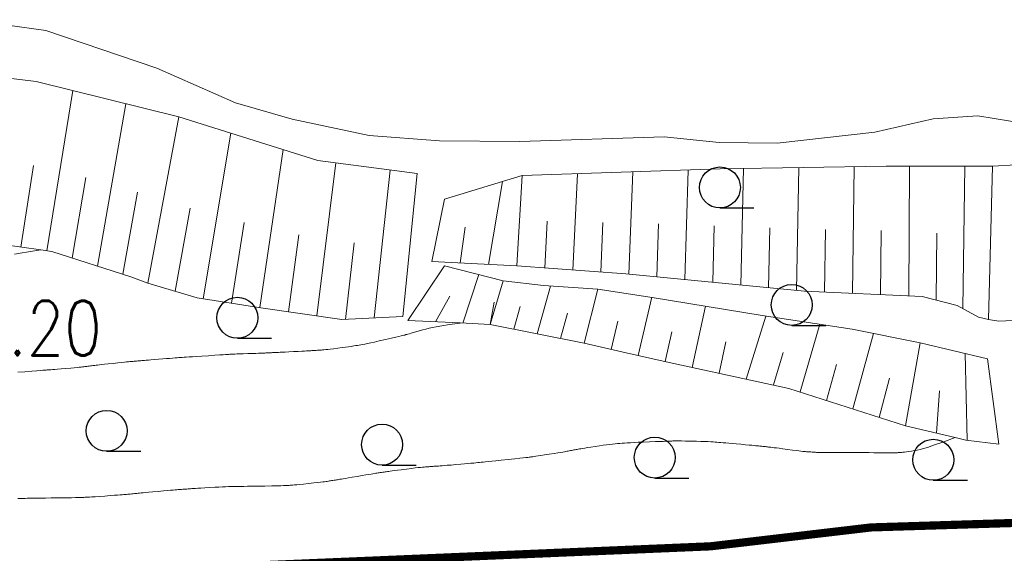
# Model space of a CAD drawing. Extents: x 39508475 to 39522402, y 3783947 to 3795549.
# Tile 45 of 256: x 39510122 to 39510158, y 3794323 to 3794343. Entities that reach past the tile are written whole.
import ezdxf
from ezdxf.enums import TextEntityAlignment as Align

# ---------------------------------------------------------------- set-up
doc = ezdxf.new("R2010")
doc.units = 0
doc.linetypes.add('X3', pattern=[5, 4, -1])
doc.layers.get('0').update_dxf_attribs({"linetype": 'CONTINUOUS'})
for name, color, linetype in [('DLSS', 4, 'CONTINUOUS'), ('GCD', 1, 'CONTINUOUS'), ('JCDL_DGX', 30, 'CONTINUOUS'), ('SXSS', 5, 'CONTINUOUS'), ('ZBTZ', 3, 'CONTINUOUS')]:
    doc.layers.add(name, color=color, linetype=linetype)
doc.styles.add('HZ', font='rs', dxfattribs={"width": 0.8, "bigfont": 'hztxt'})

# ---------------------------------------------------------------- blocks, each defined once
blk = doc.blocks.new('9330003')
at = {"color": 0}
blk.add_line((0, -0.75), (1.25, -0.75), dxfattribs=at)
blk.add_circle((0, 0), 0.75, dxfattribs=at)
blk = doc.blocks.new('gc200')
at = {"const_width": 0.2}
blk.add_lwpolyline([(-0.1, 0, 1), (0.1, 0, 1)], format="xyb", close=True, dxfattribs=at)

msp = doc.modelspace()

# ---------------------------------------------------------------- linework, layer by layer
at = {"layer": 'DLSS', "linetype": 'X3', "const_width": 0.3, "flags": 128}
msp.add_lwpolyline([(39509115.83491, 3794201.06317), (39509126.55477, 3794210.45786), (39509130.51645, 3794212.39892), (39509159.51346, 3794215.03875), (39509207.40211, 3794218.07486), (39509225.30682, 3794219.3266), (39509228.88011, 3794222.19936), (39509238.6678, 3794234.85502), (39509242.86251, 3794239.51355), (39509257.02184, 3794243.48767), (39509261.91569, 3794243.64296), (39509289.12945, 3794241.93669), (39509315.64685, 3794240.14964), (39509332.75644, 3794241.46991), (39509358.18356, 3794240.22775), (39509379.27259, 3794241.62566), (39509386.18611, 3794243.10086), (39509391.15764, 3794243.10086), (39509400.47925, 3794243.02322), (39509412.38861, 3794242.17313), (39509417.74853, 3794241.62963), (39509421.7879, 3794241.78491), (39509427.69158, 3794242.4837), (39509444.41727, 3794243.49631), (39509465.80709, 3794243.8098), (39509489.91103, 3794245.05208), (39509517.2818, 3794246.99312), (39509553.9022, 3794250.41078), (39509589.12197, 3794254.9263), (39509630.63833, 3794256.99329), (39509680.16049, 3794263.82929), (39509707.62118, 3794265.56804), (39509737.86388, 3794269.93302), (39509794.70316, 3794276.15403), (39509850.66557, 3794282.62754), (39509880.16374, 3794286.35696), (39509954.7622, 3794297.42352), (39509964.21347, 3794301.81731), (39509969.9282, 3794302.14685), (39509974.54394, 3794302.14685), (39509978.17059, 3794302.14685), (39510023.11311, 3794305.38856), (39510088.4093, 3794314.72115), (39510113.14818, 3794318.86658), (39510126.22235, 3794322.50133), (39510146.96289, 3794323.37704), (39510152.85059, 3794324.06937), (39510158.39196, 3794324.24245), (39510167.13694, 3794324.58862), (39510192.46151, 3794325.19962), (39510213.7981, 3794325.72108), (39510219.59923, 3794326.67304), (39510232.6734, 3794327.45191), (39510260.06199, 3794328.23403), (39510275.49099, 3794329.01616), (39510282.07137, 3794329.01616), (39510298.4572, 3794329.01616), (39510315.18874, 3794329.96812), (39510324.10689, 3794330.66045), (39510329.9946, 3794331.09316), (39510345.52681, 3794332.48107), (39510368.32346, 3794333.43303), (39510394.05735, 3794334.64786), (39510406.00594, 3794336.3787), (39510417.98073, 3794338.02494), (39510452.54562, 3794337.59495), (39510479.78196, 3794337.59495), (39510543.88737, 3794336.29021), (39510556.54105, 3794336.29021), (39510581.31334, 3794336.5755), (39510618.07159, 3794335.43437), (39510652.44832, 3794335.43437), (39510686.25779, 3794334.29324), (39510720.16144, 3794334.10306), (39510731.95885, 3794334.10306), (39510761.49667, 3794334.57853), (39510795.67906, 3794334.00867), (39510826.72559, 3794333.05773), (39510851.78793, 3794333.24763), (39510863.29993, 3794332.96235), (39510872.81399, 3794332.96235), (39510879.28354, 3794332.96235), (39510904.25142, 3794334.68248), (39510911.4821, 3794334.68248), (39510945.95909, 3794333.15468), (39510980.63469, 3794333.24978), (39511012.8349, 3794333.44196), (39511047.12356, 3794333.63215), (39511082.55429, 3794334.48799), (39511110.90615, 3794335.43893), (39511139.01686, 3794333.15668), (39511167.68643, 3794331.15756), (39511206.73306, 3794327.91649), (39511240.07003, 3794325.43789), (39511276.54237, 3794319.63185), (39511308.7302, 3794313.92021), (39511343.5952, 3794306.68404), (39511391.97605, 3794294.40404), (39511438.25927, 3794284.49665), (39511464.71904, 3794278.31282), (39511487.58485, 3794272.97939), (39511519.49325, 3794265.93385), (39511557.88793, 3794257.24632), (39511582.13035, 3794253.86736), (39511626.90746, 3794244.6447), (39511638.75233, 3794243.03028), (39511652.34701, 3794240.60866), (39511681.84907, 3794233.47304), (39511694.36696, 3794234.68385), (39511704.89158, 3794235.23448), (39511713.97404, 3794237.88499), (39511732.37087, 3794243.38601), (39511778.62181, 3794247.98241), (39511821.93597, 3794253.29104), (39511832.70661, 3794255.42448), (39511837.05448, 3794256.48442), (39511843.94745, 3794257.22638), (39511884.35086, 3794263.798), (39511944.43671, 3794272.07796), (39511959.43624, 3794278.03052), (39511964.42039, 3794279.51443), (39511972.798, 3794281.8463), (39511984.56908, 3794284.07217), (39512007.92628, 3794289.3808), (39512054.95431, 3794294.47983), (39512090.72123, 3794299.15106), (39512102.49231, 3794301.16494), (39512112.4606, 3794301.58891), (39512113.8392, 3794302.11889)], dxfattribs=at)
at = {"layer": 'JCDL_DGX', "color": 42, "linetype": 'Continuous', "lineweight": 15, "true_color": 0xc28700}
for points in [[(39510121.46305, 3794334.07857), (39510121.66479, 3794334.11085), (39510121.97809, 3794334.16097), (39510122.42157, 3794334.23193)], [(39510137.78815, 3794331.55664), (39510137.40308, 3794331.49861), (39510137.11835, 3794331.45368), (39510136.91556, 3794331.41874), (39510136.771, 3794331.39), (39510136.65019, 3794331.36326), (39510136.53662, 3794331.3358), (39510136.42026, 3794331.305), (39510136.29128, 3794331.26845), (39510136.16754, 3794331.23274), (39510136.07084, 3794331.20511), (39510135.99437, 3794331.18364), (39510135.93, 3794331.166), (39510135.87509, 3794331.15104), (39510135.83416, 3794331.13962), (39510135.80453, 3794331.13097), (39510135.78279, 3794331.12414), (39510135.76059, 3794331.11729), (39510135.72921, 3794331.1086), (39510135.68496, 3794331.09709), (39510135.625, 3794331.082), (39510135.54664, 3794331.0629), (39510135.43329, 3794331.03635), (39510135.27149, 3794330.99927), (39510135.05093, 3794330.94924), (39510134.82693, 3794330.89879), (39510134.6522, 3794330.86013), (39510134.51446, 3794330.83061), (39510134.399, 3794330.807), (39510134.29877, 3794330.78708), (39510134.21822, 3794330.77143), (39510134.15143, 3794330.75895), (39510134.0916, 3794330.74832), (39510134.03256, 3794330.73823), (39510133.96872, 3794330.7278), (39510133.89375, 3794330.71603), (39510133.802, 3794330.702), (39510133.70108, 3794330.68704), (39510133.59168, 3794330.67178), (39510133.46286, 3794330.65477), (39510133.30499, 3794330.63467), (39510133.14954, 3794330.61522), (39510133.02986, 3794330.60064), (39510132.9377, 3794330.58997), (39510132.863, 3794330.582), (39510132.79919, 3794330.57561), (39510132.74793, 3794330.57088), (39510132.70544, 3794330.56751), (39510132.66739, 3794330.5651), (39510132.63112, 3794330.56299), (39510132.5953, 3794330.56074), (39510132.55664, 3794330.55815), (39510132.512, 3794330.555), (39510132.46744, 3794330.55182), (39510132.42906, 3794330.54908), (39510132.39379, 3794330.54658), (39510132.35834, 3794330.54408), (39510132.32109, 3794330.54152), (39510132.27907, 3794330.53883), (39510132.22795, 3794330.53573), (39510132.164, 3794330.532), (39510132.08732, 3794330.52772), (39510131.98839, 3794330.52256), (39510131.85612, 3794330.51596), (39510131.68162, 3794330.50748), (39510131.50694, 3794330.49904), (39510131.37397, 3794330.49263), (39510131.2737, 3794330.48779), (39510131.195, 3794330.484), (39510131.12883, 3794330.48082), (39510131.07563, 3794330.47829), (39510131.03149, 3794330.47621), (39510130.99191, 3794330.47438), (39510130.95419, 3794330.47265), (39510130.91706, 3794330.47094), (39510130.87707, 3794330.46911), (39510130.831, 3794330.467), (39510130.78502, 3794330.46488), (39510130.74536, 3794330.46302), (39510130.70885, 3794330.46127), (39510130.67208, 3794330.45946), (39510130.63357, 3794330.4576), (39510130.59056, 3794330.4557), (39510130.53864, 3794330.45355), (39510130.474, 3794330.451), (39510130.39733, 3794330.44815), (39510130.30024, 3794330.44488), (39510130.17196, 3794330.44085), (39510130.00379, 3794330.43576), (39510129.83576, 3794330.43065), (39510129.70805, 3794330.42653), (39510129.61203, 3794330.4231), (39510129.537, 3794330.42), (39510129.47524, 3794330.41724), (39510129.42905, 3794330.41507), (39510129.3954, 3794330.41334), (39510129.37043, 3794330.41187), (39510129.34497, 3794330.41027), (39510129.30952, 3794330.40809), (39510129.25993, 3794330.40506), (39510129.193, 3794330.401), (39510129.10606, 3794330.39561), (39510128.98135, 3794330.38758), (39510128.80411, 3794330.37596), (39510128.56302, 3794330.36), (39510128.3187, 3794330.34378), (39510128.12933, 3794330.33116), (39510127.98174, 3794330.32125), (39510127.86, 3794330.313), (39510127.7553, 3794330.30587), (39510127.67172, 3794330.30016), (39510127.60316, 3794330.29548), (39510127.54257, 3794330.29134), (39510127.48298, 3794330.2872), (39510127.41822, 3794330.28258), (39510127.3418, 3794330.27698), (39510127.248, 3794330.27), (39510127.14474, 3794330.26222), (39510127.03278, 3794330.25359), (39510126.90096, 3794330.24324), (39510126.73937, 3794330.23041), (39510126.58032, 3794330.21773), (39510126.458, 3794330.20791), (39510126.36398, 3794330.20027), (39510126.288, 3794330.194), (39510126.22325, 3794330.18859), (39510126.17139, 3794330.1842), (39510126.12865, 3794330.18049), (39510126.09063, 3794330.1771), (39510126.05437, 3794330.17384), (39510126.01822, 3794330.1706), (39510125.97881, 3794330.16708), (39510125.933, 3794330.163), (39510125.88707, 3794330.15893), (39510125.84723, 3794330.15544), (39510125.81025, 3794330.15225), (39510125.77273, 3794330.14906), (39510125.73328, 3794330.14565), (39510125.68909, 3794330.14161), (39510125.63564, 3794330.13651), (39510125.569, 3794330.13), (39510125.48936, 3794330.12203), (39510125.38708, 3794330.11147), (39510125.25072, 3794330.09713), (39510125.07111, 3794330.07804), (39510124.8914, 3794330.05887), (39510124.75468, 3794330.04418), (39510124.6517, 3794330.03296), (39510124.571, 3794330.024), (39510124.50323, 3794330.01635), (39510124.44882, 3794330.01009), (39510124.40377, 3794330.00474), (39510124.36348, 3794329.99977), (39510124.32509, 3794329.99499), (39510124.28718, 3794329.99039), (39510124.24626, 3794329.98552), (39510124.199, 3794329.98), (39510124.15179, 3794329.97449), (39510124.11101, 3794329.96966), (39510124.0734, 3794329.96511), (39510124.03547, 3794329.96043), (39510123.99572, 3794329.95562), (39510123.95131, 3794329.9506), (39510123.89772, 3794329.94487), (39510123.831, 3794329.938), (39510123.75187, 3794329.93014), (39510123.65167, 3794329.92068), (39510123.51931, 3794329.90862), (39510123.34578, 3794329.89312), (39510123.17233, 3794329.87773), (39510123.0402, 3794329.86613), (39510122.94045, 3794329.85755), (39510122.862, 3794329.851), (39510122.79718, 3794329.84573), (39510122.74859, 3794329.84193), (39510122.71302, 3794329.83936), (39510122.68642, 3794329.83771), (39510122.6593, 3794329.83604), (39510122.62177, 3794329.83341), (39510122.56947, 3794329.82947), (39510122.499, 3794329.824), (39510122.40774, 3794329.81683), (39510122.27734, 3794329.80651), (39510122.09241, 3794329.79183), (39510121.84111, 3794329.77184), (39510121.58662, 3794329.75142)], [(39510155.9275, 3794327.35999), (39510155.47052, 3794327.19421), (39510155.13888, 3794327.07704), (39510154.91189, 3794327.00153), (39510154.762, 3794326.958), (39510154.64435, 3794326.92817), (39510154.53844, 3794326.90411), (39510154.43533, 3794326.88406), (39510154.32591, 3794326.86599), (39510154.22181, 3794326.84999), (39510154.13865, 3794326.83775), (39510154.07039, 3794326.82842), (39510154.01, 3794326.821), (39510153.95718, 3794326.815), (39510153.91736, 3794326.81102), (39510153.88788, 3794326.80886), (39510153.8654, 3794326.8082), (39510153.84236, 3794326.80796), (39510153.81075, 3794326.8074), (39510153.76692, 3794326.80643), (39510153.708, 3794326.805), (39510153.63162, 3794326.80373), (39510153.52221, 3794326.80335), (39510153.36683, 3794326.8039), (39510153.15554, 3794326.80535), (39510152.94111, 3794326.80695), (39510152.77393, 3794326.80804), (39510152.64225, 3794326.8087), (39510152.532, 3794326.809), (39510152.43648, 3794326.80914), (39510152.36012, 3794326.80917), (39510152.29736, 3794326.8091), (39510152.24173, 3794326.80893), (39510152.18671, 3794326.80876), (39510152.12619, 3794326.80871), (39510152.05407, 3794326.80879), (39510151.965, 3794326.809), (39510151.86612, 3794326.80924), (39510151.75715, 3794326.80947), (39510151.62708, 3794326.80969), (39510151.46627, 3794326.80994), (39510151.30744, 3794326.81032), (39510151.18475, 3794326.81107), (39510151.0897, 3794326.81227), (39510151.012, 3794326.814), (39510150.94528, 3794326.8159), (39510150.8915, 3794326.81772), (39510150.84669, 3794326.81963), (39510150.80629, 3794326.82179), (39510150.76772, 3794326.82406), (39510150.72978, 3794326.82637), (39510150.68898, 3794326.82895), (39510150.642, 3794326.832), (39510150.59512, 3794326.83508), (39510150.55469, 3794326.83778), (39510150.51745, 3794326.84033), (39510150.47996, 3794326.84294), (39510150.44065, 3794326.84591), (39510150.39662, 3794326.8498), (39510150.34337, 3794326.85505), (39510150.277, 3794326.862), (39510150.19799, 3794326.87088), (39510150.0973, 3794326.88338), (39510149.96372, 3794326.90097), (39510149.78821, 3794326.92478), (39510149.61264, 3794326.94869), (39510149.47883, 3794326.96669), (39510149.37768, 3794326.97995), (39510149.298, 3794326.99), (39510149.23088, 3794326.99826), (39510149.17692, 3794327.00482), (39510149.13215, 3794327.01014), (39510149.09202, 3794327.01479), (39510149.05375, 3794327.01914), (39510149.01595, 3794327.02338), (39510148.97513, 3794327.02787), (39510148.928, 3794327.033), (39510148.88095, 3794327.03807), (39510148.84044, 3794327.04237), (39510148.80321, 3794327.04623), (39510148.76579, 3794327.05001), (39510148.72646, 3794327.05392), (39510148.68199, 3794327.05827), (39510148.62782, 3794327.0635), (39510148.56, 3794327.07), (39510148.47981, 3794327.07761), (39510148.37919, 3794327.08704), (39510148.24706, 3794327.09931), (39510148.07439, 3794327.11526), (39510147.89882, 3794327.13136), (39510147.75576, 3794327.14421), (39510147.63453, 3794327.15473), (39510147.523, 3794327.164), (39510147.42145, 3794327.17233), (39510147.3377, 3794327.17928), (39510147.26538, 3794327.1854), (39510147.19739, 3794327.19128), (39510147.12901, 3794327.19687), (39510147.05524, 3794327.2019), (39510146.96874, 3794327.2068), (39510146.863, 3794327.212), (39510146.74493, 3794327.21707), (39510146.6121, 3794327.22149), (39510146.45088, 3794327.22561), (39510146.2495, 3794327.22981), (39510146.05109, 3794327.23355), (39510145.901, 3794327.2359), (39510145.78915, 3794327.23699), (39510145.703, 3794327.237), (39510145.63266, 3794327.23653), (39510145.58022, 3794327.23581), (39510145.54223, 3794327.23475), (39510145.51432, 3794327.23328), (39510145.48625, 3794327.23162), (39510145.44766, 3794327.2298), (39510145.39407, 3794327.22765), (39510145.322, 3794327.225), (39510145.23198, 3794327.22177), (39510145.11098, 3794327.21745), (39510144.94515, 3794327.21154), (39510144.72357, 3794327.20364), (39510144.49787, 3794327.19534), (39510144.31658, 3794327.18788), (39510144.1664, 3794327.18065), (39510144.032, 3794327.173), (39510143.91071, 3794327.16556), (39510143.80979, 3794327.15911), (39510143.72146, 3794327.15313), (39510143.63714, 3794327.14708), (39510143.55392, 3794327.14058), (39510143.46969, 3794327.13292), (39510143.37651, 3794327.12329), (39510143.267, 3794327.111), (39510143.1502, 3794327.097), (39510143.02965, 3794327.08095), (39510142.89377, 3794327.06116), (39510142.73198, 3794327.03622), (39510142.57382, 3794327.01139), (39510142.45156, 3794326.99203), (39510142.35671, 3794326.97677), (39510142.279, 3794326.964), (39510142.21232, 3794326.95282), (39510142.1589, 3794326.94354), (39510142.11483, 3794326.93546), (39510142.07559, 3794326.92779), (39510142.0382, 3794326.92036), (39510142.00107, 3794326.91318), (39510141.96075, 3794326.9056), (39510141.914, 3794326.897), (39510141.86719, 3794326.88841), (39510141.82666, 3794326.88088), (39510141.78914, 3794326.8738), (39510141.75115, 3794326.86651), (39510141.71129, 3794326.85896), (39510141.66675, 3794326.85087), (39510141.61296, 3794326.84146), (39510141.546, 3794326.83), (39510141.46644, 3794326.81666), (39510141.36536, 3794326.80017), (39510141.23154, 3794326.77873), (39510141.05591, 3794326.75087), (39510140.88024, 3794326.72316), (39510140.74629, 3794326.70226), (39510140.64495, 3794326.68679), (39510140.565, 3794326.675), (39510140.49878, 3794326.66543), (39510140.44902, 3794326.65832), (39510140.41242, 3794326.65318), (39510140.38481, 3794326.64944), (39510140.35668, 3794326.64579), (39510140.31815, 3794326.64101), (39510140.26475, 3794326.63455), (39510140.193, 3794326.626), (39510140.10108, 3794326.61538), (39510139.97192, 3794326.60117), (39510139.7904, 3794326.58176), (39510139.54481, 3794326.55586), (39510139.29605, 3794326.52975), (39510139.10264, 3794326.50955), (39510138.95104, 3794326.49387), (39510138.825, 3794326.481), (39510138.71621, 3794326.46998), (39510138.62942, 3794326.46125), (39510138.55832, 3794326.45418), (39510138.49558, 3794326.44802), (39510138.43367, 3794326.44204), (39510138.3657, 3794326.43562), (39510138.28481, 3794326.42813), (39510138.185, 3794326.419), (39510138.07441, 3794326.40902), (39510137.95303, 3794326.39832), (39510137.80864, 3794326.38584), (39510137.63052, 3794326.37064), (39510137.45482, 3794326.35573), (39510137.31955, 3794326.34437), (39510137.2154, 3794326.33578), (39510137.131, 3794326.329), (39510137.05891, 3794326.32334), (39510137.00099, 3794326.31892), (39510136.95298, 3794326.31545), (39510136.90998, 3794326.31254), (39510136.86898, 3794326.30981), (39510136.82845, 3794326.30698), (39510136.78463, 3794326.3038), (39510136.734, 3794326.3), (39510136.68337, 3794326.29623), (39510136.63956, 3794326.29314), (39510136.59903, 3794326.29049), (39510136.55804, 3794326.28803), (39510136.5151, 3794326.28525), (39510136.46726, 3794326.28144), (39510136.40963, 3794326.27613), (39510136.338, 3794326.269), (39510136.25309, 3794326.25992), (39510136.1456, 3794326.24733), (39510136.00363, 3794326.22976), (39510135.81755, 3794326.20606), (39510135.63155, 3794326.18218), (39510135.4899, 3794326.16392), (39510135.38301, 3794326.15004), (39510135.299, 3794326.139), (39510135.22835, 3794326.12964), (39510135.17165, 3794326.12205), (39510135.12472, 3794326.11567), (39510135.08278, 3794326.10985), (39510135.04281, 3794326.10422), (39510135.00326, 3794326.09856), (39510134.96047, 3794326.09231), (39510134.911, 3794326.085), (39510134.86152, 3794326.07763), (39510134.81872, 3794326.07115), (39510134.77915, 3794326.06505), (39510134.73913, 3794326.05875), (39510134.69721, 3794326.05209), (39510134.65045, 3794326.04457), (39510134.59409, 3794326.03543), (39510134.524, 3794326.024), (39510134.44087, 3794326.0103), (39510134.33553, 3794325.99265), (39510134.19634, 3794325.96905), (39510134.01382, 3794325.93794), (39510133.83141, 3794325.90683), (39510133.6926, 3794325.88325), (39510133.58801, 3794325.86564), (39510133.506, 3794325.852), (39510133.43712, 3794325.84064), (39510133.38184, 3794325.83156), (39510133.3361, 3794325.8241), (39510133.29523, 3794325.8175), (39510133.25629, 3794325.81125), (39510133.21778, 3794325.80512), (39510133.17614, 3794325.79855), (39510133.128, 3794325.791), (39510133.07992, 3794325.78343), (39510133.03846, 3794325.77677), (39510133.00031, 3794325.77047), (39510132.96192, 3794325.76396), (39510132.92159, 3794325.75732), (39510132.87617, 3794325.75053), (39510132.82098, 3794325.74296), (39510132.752, 3794325.734), (39510132.66953, 3794325.72386), (39510132.56368, 3794325.71185), (39510132.42263, 3794325.6967), (39510132.23688, 3794325.67733), (39510132.05091, 3794325.6582), (39510131.90907, 3794325.64394), (39510131.80173, 3794325.6336), (39510131.717, 3794325.626), (39510131.6468, 3794325.61995), (39510131.59403, 3794325.61542), (39510131.55519, 3794325.61211), (39510131.52587, 3794325.60966), (39510131.49599, 3794325.60745), (39510131.45503, 3794325.60509), (39510131.39827, 3794325.60234), (39510131.322, 3794325.599), (39510131.22405, 3794325.59552), (39510131.08586, 3794325.59228), (39510130.89122, 3794325.58899), (39510130.6276, 3794325.58536), (39510130.36074, 3794325.58183), (39510130.15395, 3794325.57891), (39510129.99283, 3794325.57639), (39510129.86, 3794325.574), (39510129.74591, 3794325.57188), (39510129.65516, 3794325.57038), (39510129.58119, 3794325.56938), (39510129.51634, 3794325.56878), (39510129.45243, 3794325.56802), (39510129.382, 3794325.56644), (39510129.29793, 3794325.56381), (39510129.194, 3794325.56), (39510129.07871, 3794325.55526), (39510128.952, 3794325.54917), (39510128.80108, 3794325.54105), (39510128.61474, 3794325.53034), (39510128.43095, 3794325.51956), (39510128.28958, 3794325.51116), (39510128.18088, 3794325.50454), (39510128.093, 3794325.499), (39510128.01804, 3794325.49414), (39510127.95786, 3794325.49007), (39510127.90805, 3794325.48647), (39510127.86353, 3794325.48301), (39510127.82108, 3794325.47963), (39510127.77907, 3794325.47636), (39510127.73359, 3794325.47291), (39510127.681, 3794325.469), (39510127.6284, 3794325.46512), (39510127.58289, 3794325.46182), (39510127.54081, 3794325.45882), (39510127.49826, 3794325.45585), (39510127.45366, 3794325.45268), (39510127.40386, 3794325.4489), (39510127.34377, 3794325.44412), (39510127.269, 3794325.438), (39510127.18027, 3794325.43055), (39510127.06776, 3794325.42077), (39510126.91903, 3794325.40755), (39510126.72395, 3794325.39003), (39510126.5288, 3794325.37241), (39510126.37974, 3794325.35885), (39510126.26664, 3794325.34843), (39510126.177, 3794325.34), (39510126.10127, 3794325.33275), (39510126.04041, 3794325.32676), (39510125.98996, 3794325.32158), (39510125.94477, 3794325.31669), (39510125.90159, 3794325.312), (39510125.85869, 3794325.30758), (39510125.81207, 3794325.30304), (39510125.758, 3794325.298), (39510125.70379, 3794325.29304), (39510125.65666, 3794325.28881), (39510125.61279, 3794325.28497), (39510125.56815, 3794325.28118), (39510125.52132, 3794325.27727), (39510125.46927, 3794325.27305), (39510125.4067, 3794325.26808), (39510125.329, 3794325.262), (39510125.23694, 3794325.2549), (39510125.12041, 3794325.24611), (39510124.96653, 3794325.23468), (39510124.76484, 3794325.21981), (39510124.56333, 3794325.20509), (39510124.41017, 3794325.19422), (39510124.295, 3794325.18649), (39510124.205, 3794325.181), (39510124.13086, 3794325.17674), (39510124.07527, 3794325.17363), (39510124.03456, 3794325.17148), (39510124.00408, 3794325.17002), (39510123.97311, 3794325.16874), (39510123.93054, 3794325.16724), (39510123.87146, 3794325.16537), (39510123.792, 3794325.163), (39510123.69031, 3794325.16042), (39510123.54771, 3794325.1578), (39510123.34752, 3794325.15486), (39510123.07682, 3794325.15139), (39510122.80274, 3794325.14793), (39510122.58983, 3794325.14504), (39510122.42322, 3794325.14247), (39510122.285, 3794325.14), (39510122.16577, 3794325.13782), (39510122.07047, 3794325.13635), (39510121.99214, 3794325.13551), (39510121.92275, 3794325.13517), (39510121.85448, 3794325.13456), (39510121.78039, 3794325.13267), (39510121.69308, 3794325.12921), (39510121.586, 3794325.124)]]:
    msp.add_lwpolyline(points, dxfattribs=at)
at = {"layer": 'SXSS', "linetype": 'Continuous', "lineweight": 0}
for points in [[(39510119.785, 3794342.666), (39510122.61, 3794342.269), (39510126.679, 3794340.891), (39510129.558, 3794339.627), (39510131.636, 3794339.023), (39510134.461, 3794338.422), (39510137.03, 3794338.228), (39510139.972, 3794338.206), (39510145.26, 3794338.38), (39510147.284, 3794338.166), (39510149.41, 3794338.141), (39510152.98, 3794338.546), (39510155.121, 3794339.031), (39510156.753, 3794339.139), (39510158.557, 3794338.857)], [(39510119.63, 3794334.622), (39510122.422, 3794334.232), (39510122.829, 3794334.175), (39510125.723, 3794333.251), (39510126.341, 3794333.019), (39510128.158, 3794332.479), (39510130.49, 3794332.114), (39510133.45, 3794331.683), (39510135.695, 3794331.794), (39510136.215, 3794337.027), (39510132.571, 3794337.508), (39510127.477, 3794339.104), (39510122.257, 3794340.401), (39510116.614, 3794341.087)], [(39510122.647, 3794334.2), (39510123.602, 3794340.067)], [(39510124.503, 3794333.64), (39510125.539, 3794339.585)], [(39510126.341, 3794333.019), (39510127.477, 3794339.104)], [(39510128.37, 3794332.446), (39510129.388, 3794338.505)], [(39510130.454, 3794332.12), (39510131.3, 3794337.906)], [(39510132.542, 3794331.815), (39510133.236, 3794337.42)], [(39510136.747, 3794333.811), (39510139.871, 3794333.645), (39510143.863, 3794333.358), (39510150.412, 3794332.718), (39510154.721, 3794332.522), (39510155.998, 3794332.201), (39510156.779, 3794331.765), (39510157.148, 3794331.686), (39510157.532, 3794331.62), (39510159.323, 3794331.707), (39510160.29, 3794332.073), (39510161.463, 3794332.801), (39510162.598, 3794333.514), (39510160.764, 3794337.497), (39510157.295, 3794337.303), (39510153.404, 3794337.307), (39510147.311, 3794337.198), (39510140.056, 3794336.957), (39510137.216, 3794336.096), (39510136.747, 3794333.811)], [(39510121.686, 3794334.335), (39510122.159, 3794337.321)], [(39510134.641, 3794331.742), (39510135.222, 3794337.158)], [(39510141.922, 3794333.497), (39510142.084, 3794337.024)], [(39510143.974, 3794333.347), (39510144.111, 3794337.092)], [(39510146.021, 3794333.147), (39510146.139, 3794337.159)], [(39510148.068, 3794332.947), (39510148.167, 3794337.213)], [(39510150.116, 3794332.747), (39510150.195, 3794337.249)], [(39510152.17, 3794332.638), (39510152.224, 3794337.286)], [(39510154.225, 3794332.544), (39510154.252, 3794337.306)], [(39510156.211, 3794332.082), (39510156.281, 3794337.304)], [(39510157.148, 3794331.686), (39510157.295, 3794337.303)], [(39510123.578, 3794333.936), (39510124.074, 3794336.881)], [(39510138.83, 3794333.7), (39510139.346, 3794336.742)], [(39510139.871, 3794333.645), (39510140.056, 3794336.957)], [(39510125.427, 3794333.345), (39510125.968, 3794336.345)], [(39510136.747, 3794333.811), (39510137.216, 3794336.096)], [(39510127.352, 3794332.719), (39510127.892, 3794335.762)], [(39510129.412, 3794332.283), (39510129.878, 3794335.244)], [(39510140.896, 3794333.571), (39510140.983, 3794335.281)], [(39510142.948, 3794333.424), (39510143.023, 3794335.241)], [(39510137.788, 3794333.756), (39510137.976, 3794335.069)], [(39510144.998, 3794333.247), (39510145.061, 3794335.186)], [(39510147.045, 3794333.047), (39510147.099, 3794335.12)], [(39510149.092, 3794332.847), (39510149.137, 3794335.039)], [(39510151.142, 3794332.685), (39510151.176, 3794334.976)], [(39510153.197, 3794332.591), (39510153.218, 3794334.947)], [(39510119.63, 3794334.622), (39510122.422, 3794334.232), (39510122.829, 3794334.175), (39510125.723, 3794333.251), (39510126.341, 3794333.019), (39510128.158, 3794332.479), (39510130.49, 3794332.114), (39510133.45, 3794331.683), (39510135.695, 3794331.794)], [(39510131.498, 3794331.967), (39510131.877, 3794334.787)], [(39510155.237, 3794332.392), (39510155.252, 3794334.849)], [(39510133.587, 3794331.69), (39510133.908, 3794334.489)], [(39510136.747, 3794333.811), (39510139.871, 3794333.645), (39510143.863, 3794333.358), (39510150.412, 3794332.718), (39510154.721, 3794332.522), (39510155.998, 3794332.201), (39510156.779, 3794331.765), (39510157.148, 3794331.686), (39510157.532, 3794331.62), (39510159.323, 3794331.707), (39510160.29, 3794332.073), (39510161.463, 3794332.801), (39510162.598, 3794333.514)], [(39510135.874, 3794331.653), (39510137.221, 3794333.652)], [(39510135.874, 3794331.653), (39510137.788, 3794331.557), (39510138.893, 3794331.501), (39510142.331, 3794330.817), (39510143.867, 3794330.468), (39510145.344, 3794330.132), (39510149.837, 3794329.163), (39510154.111, 3794327.786), (39510155.928, 3794327.36), (39510156.324, 3794327.267), (39510157.526, 3794327.124), (39510157.117, 3794330.239), (39510154.642, 3794330.83), (39510152.158, 3794331.332), (39510148.854, 3794331.829), (39510144.827, 3794332.494), (39510142.833, 3794332.79), (39510140.844, 3794332.926), (39510139.363, 3794333.098), (39510137.221, 3794333.652), (39510135.874, 3794331.653)], [(39510137.887, 3794331.552), (39510138.471, 3794333.329)], [(39510138.893, 3794331.501), (39510139.363, 3794333.098)], [(39510140.612, 3794331.159), (39510141.095, 3794332.909)], [(39510142.331, 3794330.817), (39510142.833, 3794332.79)], [(39510136.88, 3794331.602), (39510137.408, 3794332.535)], [(39510144.31, 3794330.367), (39510144.807, 3794332.497)], [(39510138.893, 3794331.501), (39510139.039, 3794332.322)], [(39510139.752, 3794331.33), (39510139.99, 3794332.164)], [(39510146.291, 3794329.928), (39510146.776, 3794332.172)], [(39510135.874, 3794331.653), (39510137.788, 3794331.557), (39510138.893, 3794331.501), (39510142.331, 3794330.817), (39510143.867, 3794330.468), (39510145.344, 3794330.132), (39510149.837, 3794329.163), (39510154.111, 3794327.786), (39510155.928, 3794327.36), (39510156.324, 3794327.267), (39510157.526, 3794327.124)], [(39510141.471, 3794330.988), (39510141.718, 3794331.919)], [(39510143.32, 3794330.592), (39510143.57, 3794331.618)], [(39510148.275, 3794329.5), (39510148.991, 3794331.808)], [(39510150.248, 3794329.031), (39510150.964, 3794331.512)], [(39510145.299, 3794330.142), (39510145.545, 3794331.238)], [(39510152.179, 3794328.408), (39510152.93, 3794331.176)], [(39510147.283, 3794329.714), (39510147.522, 3794330.862)], [(39510154.111, 3794327.786), (39510154.642, 3794330.83)], [(39510149.267, 3794329.286), (39510149.622, 3794330.473)], [(39510156.373, 3794327.261), (39510156.292, 3794330.436)], [(39510151.214, 3794328.72), (39510151.582, 3794330.041)], [(39510153.145, 3794328.097), (39510153.527, 3794329.538)], [(39510155.242, 3794327.521), (39510155.354, 3794329.077)]]:
    msp.add_lwpolyline(points, dxfattribs=at)

# ---------------------------------------------------------------- block references
at = {"layer": 'GCD', "linetype": 'Continuous'}
ref = msp.add_blockref('gc200', (39510117.2813, 3794331.368, 38.2), dxfattribs=at)
ref.add_attrib('height', '38.20', dxfattribs={"linetype": 'Continuous', "height": 2, "style": 'HZ', "width": 0.8}).set_placement((39510118.4813, 3794331.368, 38.2), align=Align.MIDDLE_LEFT)
at = {"layer": 'ZBTZ', "color": 114}
for p in [(39510147.306, 3794336.521), (39510149.94, 3794332.219), (39510129.625, 3794331.747), (39510124.837, 3794327.607), (39510134.929, 3794327.102), (39510144.921, 3794326.629), (39510155.126, 3794326.546)]:
    msp.add_blockref('9330003', p, dxfattribs=at)

doc.saveas('drawing.dxf')
